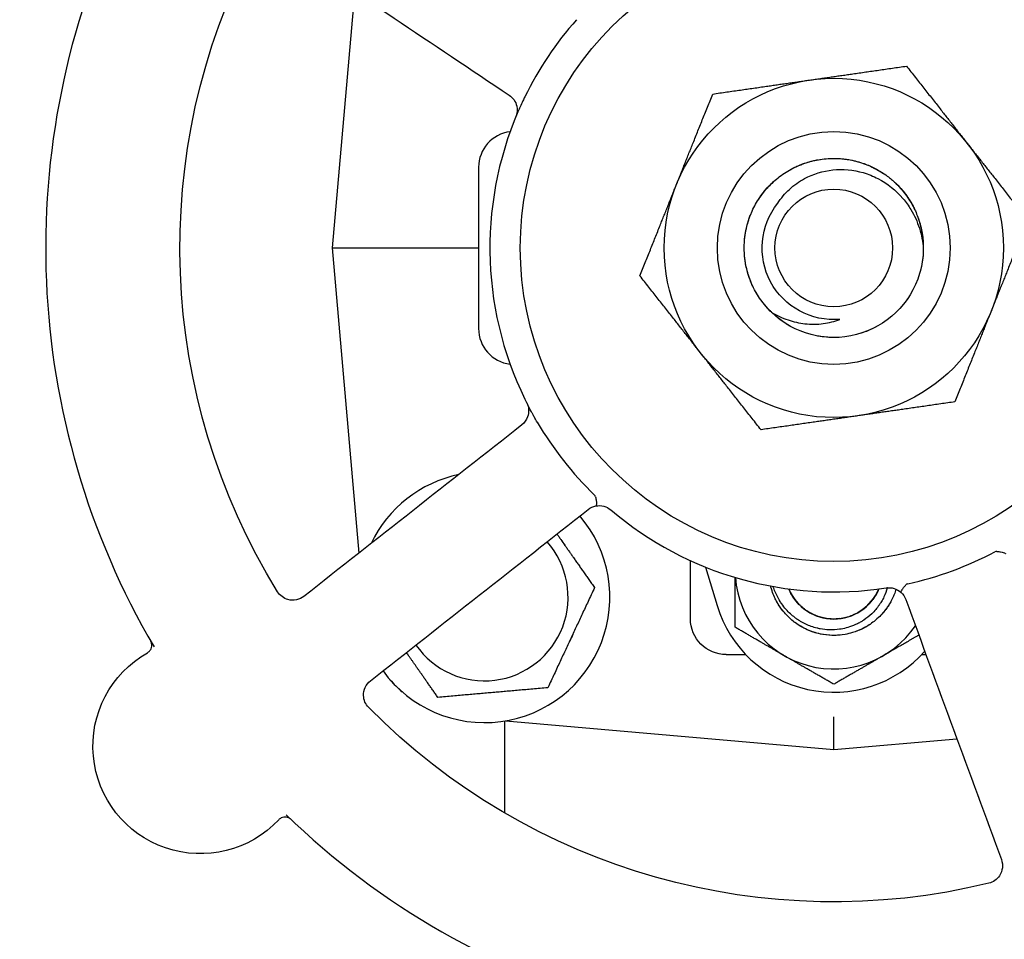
# Model space of a CAD drawing. Header units: inches. Extents: x 1 to 669, y 0 to 417.
# Tile 175 of 256: x 152.95 to 156.38, y 353.12 to 356.33. Entities that reach past the tile are written whole.
import ezdxf

# ---------------------------------------------------------------- set-up
doc = ezdxf.new("R2010")
doc.units = ezdxf.units.IN
doc.header["$LTSCALE"] = 12
doc.header["$MEASUREMENT"] = 0
doc.header["$PDMODE"] = 1
doc.layers.get('Defpoints').update_dxf_attribs({"linetype": 'CONTINUOUS'})
doc.layers.add('D', color=2, linetype='CONTINUOUS')
doc.layers.add('Q', color=4, linetype='CONTINUOUS')
doc.styles.get("Standard").update_dxf_attribs({"font": 'SIMPLEX.SHX', "width": 0.875})
doc.dimstyles.new('STANDARD$0', dxfattribs={"dimscale": 32, "dimtxt": 0.09375, "dimasz": 0.0625, "dimexe": 0.03125, "dimexo": 0.03125, "dimgap": 0.03125, "dimtad": 1, "dimtih": 1, "dimtoh": 1, "dimdec": 4, "dimzin": 12, "dimdsep": 46, "dimlunit": 5, "dimtxsty": 'Standard', "dimcen": -0.03125, "dimclrd": 256, "dimclre": 256, "dimclrt": 256, "dimadec": 0, "dimazin": 0, "dimtfac": 0.875, "dimtdec": 4, "dimtofl": 0, "dimtmove": 0, "dimatfit": 3, "dimfxl": 1, "dimtolj": 1, "dimtzin": 12, "dimlwd": 13, "dimlwe": 13, "dimarcsym": 0})

# ---------------------------------------------------------------- blocks, each defined once
blk = doc.blocks.new('*D22')
at = {"layer": 'D', "lineweight": 13, "transparency": 16777216}
for p, q in [((58.9839, 356.0954), (58.9839, 301.0531)), ((158.9712, 354.6364), (158.9712, 301.0531)), ((60.9839, 302.0531), (156.9712, 302.0531))]:
    blk.add_line(p, q, dxfattribs=at)
at = {"layer": 'D', "transparency": 16777216}
for points in [[(60.9839, 302.3864), (60.9839, 301.7198), (58.9839, 302.0531)], [(156.9712, 302.3864), (156.9712, 301.7198), (158.9712, 302.0531)]]:
    blk.add_solid(points, dxfattribs=at)
at = {"layer": 'Defpoints', "color": 0, "transparency": 16777216}
for p in [(58.9839, 357.0954), (158.9712, 355.6364), (158.9712, 302.0531)]:
    blk.add_point(p, dxfattribs=at)
at = {"layer": 'D', "transparency": 16777216, "insert": (108.9775, 304.5531), "char_height": 3, "attachment_point": 5}
blk.add_mtext('\\A1;100{}{\\C2;%%p1}', dxfattribs=at)
blk = doc.blocks.new('*D24')
at = {"layer": 'D', "lineweight": 13, "transparency": 16777216}
for p, q in [((121.7396, 407.0897), (174.1585, 407.0897)), ((173.1585, 405.0897), (173.1585, 371.6877)), ((173.1585, 319.1694), (173.1585, 366.6877)), ((121.1511, 317.1694), (174.1585, 317.1694))]:
    blk.add_line(p, q, dxfattribs=at)
at = {"layer": 'D', "transparency": 16777216}
for points in [[(172.8252, 405.0897), (173.4918, 405.0897), (173.1585, 407.0897)], [(172.8252, 319.1694), (173.4918, 319.1694), (173.1585, 317.1694)]]:
    blk.add_solid(points, dxfattribs=at)
at = {"layer": 'Defpoints', "color": 0, "transparency": 16777216}
for p in [(120.7396, 407.0897), (120.1511, 317.1694), (173.1585, 317.1694)]:
    blk.add_point(p, dxfattribs=at)
at = {"layer": 'D', "transparency": 16777216, "insert": (173.1585, 369.1877), "char_height": 3, "attachment_point": 5}
blk.add_mtext('\\A1;90{}{\\C2;%%p1}', dxfattribs=at)
blk = doc.blocks.new('*D48')
at = {"layer": 'D', "linetype": 'ByBlock', "lineweight": 13, "transparency": 16777216}
for p, q in [((153.2658, 361.2772), (166.0451, 361.2772)), ((165.0451, 359.2772), (165.0451, 341.7233)), ((165.0451, 319.1694), (165.0451, 336.7233)), ((121.1511, 317.1694), (166.0451, 317.1694))]:
    blk.add_line(p, q, dxfattribs=at)
at = {"layer": 'D', "transparency": 16777216}
for points in [[(164.7118, 359.2772), (165.3785, 359.2772), (165.0451, 361.2772)], [(164.7118, 319.1694), (165.3785, 319.1694), (165.0451, 317.1694)]]:
    blk.add_solid(points, dxfattribs=at)
at = {"layer": 'Defpoints', "color": 0, "transparency": 16777216}
for p in [(152.2658, 361.2772), (120.1511, 317.1694), (165.0451, 317.1694)]:
    blk.add_point(p, dxfattribs=at)
at = {"layer": 'D', "transparency": 16777216, "insert": (165.0451, 339.2233), "char_height": 3, "attachment_point": 5}
blk.add_mtext('\\A1;44', dxfattribs=at)

msp = doc.modelspace()

# ---------------------------------------------------------------- linework, layer by layer
at = {"layer": 'Q', "extrusion": (-2.44929e-16, -1, -2.22045e-16)}
for p, q in [((154.11442, 356.42309), (154.0362, 355.52905)), ((154.54695, 355.8103), (154.54695, 355.2478)), ((154.0362, 355.52905), (154.12935, 354.46439)), ((154.0362, 355.52905), (154.54695, 355.52905)), ((155.2862, 354.2353), (155.2862, 354.43818)), ((155.3388, 354.41557), (155.37932, 354.28127)), ((155.4112, 354.1103), (155.47906, 354.1103)), ((156.09334, 354.1103), (156.10806, 354.1103)), ((155.7862, 353.77905), (155.7862, 353.89363)), ((154.6387, 353.55712), (154.6387, 353.87864)), ((154.64183, 353.87917), (155.7862, 353.77905)), ((155.7862, 353.77905), (156.21603, 353.81665))]:
    msp.add_line(p, q, dxfattribs=at)
at = {"layer": 'Q'}
for radius in [1.09375, 0.59175, 0.40625, 0.20524]:
    msp.add_circle((155.7862, 355.52905), radius, dxfattribs=at)
for centre, radius, start, end in [((155.78623, 355.52906), 2.75003, 154.46152, 210.40204), ((155.7862, 355.52905), 1.2, 13.60826, 62.76589), ((155.7862, 355.52905), 1.2, 138.42479, 153.95142), ((155.7862, 355.52905), 1.2, 156.68837, 207.68389), ((154.67195, 355.8103), 0.125, 96.99652, 180), ((154.67195, 355.2478), 0.125, 180, 263.00348), ((155.7862, 355.52905), 1.2, 210.42479, 225.95019), ((154.56745, 354.3103), 0.4375, 101.81359, 154.56056), ((155.7862, 355.52905), 1.2, 229.60826, 278.76589), ((154.56745, 354.3103), 0.4375, 215.9649, 40.40925), ((154.56745, 354.3103), 0.29163, 214.85236, 41.52179), ((155.7862, 355.52905), 1.2, 282.42397, 297.95019), ((155.7862, 354.40405), 0.344, 184.15195, 325.89839), ((155.7862, 354.40405), 0.16972, 202.40815, 337.59185), ((155.7862, 354.40405), 0.425, 196.79145, 318.36998), ((154.52314, 354.26599), 0.375, 220.45111, 229.54889), ((155.7862, 355.52905), 2.75, 225.97194, 282.40222)]:
    msp.add_arc(centre, radius, start, end, dxfattribs=at)
at = {"layer": 'Q', "extrusion": (5.43852e-32, 2.22045e-16, -1)}
for centre, radius, start, end in [((-155.7862, 355.52905), 2.2815, 328.28179, 27.34405), ((-155.7862, 355.52905), 0.25, 265.09573, 38.54773), ((-155.7862, 355.52905), 0.3125, 180.62516, 196.68322), ((-155.7862, 355.52905), 0.3125, 196.68322, 314.07184), ((-154.96809, 354.56749), 0.0625, 79.00638, 130.39174), ((-154.56745, 354.3103), 0.334, 142.78302, 147.21698), ((-155.9786, 354.2813), 0.0625, 81.23411, 132.61946), ((-155.4112, 354.2353), 0.125, 270, 0), ((-154.56745, 354.3103), 0.334, 202.78302, 207.21698), ((-153.57598, 353.79058), 0.375, 223.15302, 60.47186), ((-154.56745, 354.3103), 0.334, 322.78302, 324.72423), ((-154.56745, 354.3103), 0.334, 262.78302, 267.21698), ((-155.7862, 355.52905), 2.2815, 256.28179, 315.34405)]:
    msp.add_arc(centre, radius, start, end, dxfattribs=at)
at = {"layer": 'Q'}
for centre, major_axis, ratio, start_param, end_param in [((155.7862, 355.52905), (-1.06261, -0.55756), 0.0000043, 0, 0.000017), ((154.90379, 354.64741), (0.05134, 0.0138), 0.4425908, -0.03686, 0.2586681), ((156.352, 354.41738), (0.00274, 0.0531), 0.4425855, -0.0368632, 0.2586631), ((156.07361, 354.31859), (-0.03511, 0.0355), 0.4570677, -0.2807929, 0.0229591)]:
    msp.add_ellipse(centre, major_axis=major_axis, ratio=ratio, start_param=start_param, end_param=end_param, dxfattribs=at)
for points in [[(153.84992, 356.60024), (154.11776, 356.42085), (154.38562, 356.24144), (154.65367, 356.06191)], [(154.68417, 356.00395), (154.68417, 356.00394), (154.68416, 356.00394), (154.68416, 356.00393)], [(155.6449, 355.80778), (155.65046, 355.8106), (155.6561, 355.81325), (155.66182, 355.81573)], [(155.66785, 355.81827), (155.66902, 355.81875), (155.6702, 355.81922), (155.67138, 355.81969)], [(155.73704, 355.83766), (155.73817, 355.83784), (155.7393, 355.83801), (155.74043, 355.83818)], [(155.79561, 355.84141), (155.80183, 355.84122), (155.80805, 355.84085), (155.81425, 355.84029)], [(155.59532, 355.77648), (155.5963, 355.77724), (155.59729, 355.77799), (155.59829, 355.77874)], [(155.99363, 355.76278), (155.99451, 355.762), (155.99538, 355.76121), (155.99625, 355.76043)], [(155.52889, 355.70639), (155.53218, 355.71115), (155.53559, 355.71582), (155.53913, 355.72039)], [(155.54404, 355.72657), (155.54484, 355.72755), (155.54565, 355.72853), (155.54646, 355.7295)], [(156.03352, 355.72008), (156.03429, 355.71907), (156.03506, 355.71807), (156.03582, 355.71705)], [(155.50055, 355.65577), (155.50097, 355.65672), (155.50139, 355.65766), (155.50182, 355.6586)], [(155.47543, 355.56189), (155.47612, 355.56841), (155.47702, 355.57491), (155.47811, 355.58137)], [(156.09473, 355.57869), (156.09493, 355.57744), (156.09513, 355.57619), (156.09531, 355.57493)], [(156.09773, 355.55364), (156.09783, 355.55238), (156.09792, 355.55111), (156.09801, 355.54985)], [(155.4748, 355.50291), (155.47468, 355.50427), (155.47458, 355.50562), (155.47448, 355.50697)], [(155.49751, 355.40941), (155.49532, 355.41469), (155.49328, 355.42003), (155.49139, 355.42542)], [(155.52461, 355.35809), (155.52132, 355.36313), (155.51817, 355.36826), (155.51518, 355.37348)], [(154.7236, 354.97149), (154.72359, 354.9715), (154.72358, 354.97152), (154.72357, 354.97154)], [(154.69761, 354.91136), (154.44403, 354.71191), (154.19064, 354.5126), (153.93726, 354.3133)], [(154.1691, 354.01855), (154.42248, 354.21785), (154.67587, 354.41716), (154.92945, 354.61661)], [(154.92945, 354.61661), (154.93715, 354.62267), (154.94632, 354.62693), (154.95617, 354.62884)], [(155.62962, 354.33856), (155.62951, 354.33882), (155.6294, 354.33909), (155.6293, 354.33935)], [(155.63947, 354.31875), (155.63563, 354.32538), (155.63223, 354.33227), (155.62931, 354.33935)], [(155.94309, 354.33935), (155.93987, 354.33154), (155.93607, 354.32397), (155.93173, 354.31672)], [(155.65715, 354.29381), (155.64811, 354.30442), (155.64037, 354.31615), (155.63416, 354.32862)], [(155.6763, 354.27471), (155.66569, 354.28375), (155.65618, 354.2941), (155.64807, 354.30543)], [(155.93876, 354.32969), (155.93264, 354.31716), (155.92498, 354.30538), (155.91601, 354.29471)], [(156.02092, 354.32729), (156.0283, 354.3205), (156.03388, 354.31206), (156.03726, 354.30286)], [(156.03726, 354.30286), (156.14859, 354.00006), (156.25985, 353.69748), (156.37109, 353.39492)], [(155.70128, 354.2571), (155.68922, 354.26409), (155.67801, 354.27256), (155.668, 354.28225)], [(155.90871, 354.28659), (155.89905, 354.27654), (155.88816, 354.26767), (155.87635, 354.26025)], [(155.75513, 354.2372), (155.74143, 354.23976), (155.72804, 354.24401), (155.71537, 354.24982)], [(155.80765, 354.23569), (155.79382, 354.23394), (155.77976, 354.23389), (155.76593, 354.23554)], [(155.83412, 354.24123), (155.82074, 354.23731), (155.80687, 354.23503), (155.79295, 354.23446)], [(155.86255, 354.25247), (155.85009, 354.24621), (155.83686, 354.24148), (155.82326, 354.23842)], [(153.84955, 353.53411), (153.84955, 353.53411), (153.84955, 353.53411), (153.84955, 353.53411)]]:
    msp.add_open_spline(points, degree=3, dxfattribs=at)
for points, weights in [([(155.70193, 356.11477), (155.85887, 356.13735), (156.0401, 356.16342)], [1, 1.0379548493, 1]), ([(156.0401, 356.16342), (156.15329, 356.01951), (156.25131, 355.89489)], [1, 1.0379548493, 1]), ([(155.36377, 356.06612), (155.54499, 356.09219), (155.70193, 356.11477)], [1, 1.0379548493, 1]), ([(155.23682, 355.74893), (155.29574, 355.89614), (155.36377, 356.06612)], [1, 1.0379548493, 1]), ([(156.25131, 355.89489), (156.34934, 355.77026), (156.46253, 355.62635)], [1, 1.0379548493, 1]), ([(155.10987, 355.43174), (155.1779, 355.60172), (155.23682, 355.74893)], [1, 1.0379548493, 1]), ([(156.46253, 355.62635), (156.3945, 355.45637), (156.33558, 355.30917)], [1, 1.0379548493, 1]), ([(155.32109, 355.16321), (155.22306, 355.28784), (155.10987, 355.43174)], [1, 1.0379548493, 1]), ([(156.33558, 355.30917), (156.27667, 355.16196), (156.20863, 354.99198)], [1, 1.0379548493, 1]), ([(155.5323, 354.89468), (155.41911, 355.03858), (155.32109, 355.16321)], [1, 1.0379548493, 1]), ([(156.20863, 354.99198), (156.02741, 354.96591), (155.87047, 354.94333)], [1, 1.0379548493, 1]), ([(155.87047, 354.94333), (155.71353, 354.92075), (155.5323, 354.89468)], [1, 1.0379548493, 1]), ([(154.82044, 354.53087), (154.88139, 354.44383), (154.95137, 354.34389)], [1.07430751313, 1.09269165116, 1]), ([(155.4422, 354.20544), (155.4422, 354.29856), (155.4422, 354.37941)], [1, 1.03305034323, 1.00854149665]), ([(154.95137, 354.34389), (154.86993, 354.16925), (154.7885, 353.99461)], [1, 1.15470053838, 1]), ([(155.6142, 354.10614), (155.53438, 354.15222), (155.4422, 354.20544)], [1, 1.0379548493, 1]), ([(156.08308, 354.17824), (156.01812, 354.14073), (155.9582, 354.10614)], [1.01447465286, 1.02822139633, 1]), ([(154.40458, 353.96103), (154.34584, 354.04491), (154.29497, 354.11756)], [1, 1.07666097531, 1.07734412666]), ([(155.7862, 354.00683), (155.69403, 354.06005), (155.6142, 354.10614)], [1, 1.0379548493, 1]), ([(155.9582, 354.10614), (155.87838, 354.06005), (155.7862, 354.00683)], [1, 1.0379548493, 1]), ([(154.7885, 353.99461), (154.59654, 353.97782), (154.40458, 353.96103)], [1, 1.15470053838, 1])]:
    msp.add_rational_spline(points, weights, degree=2, dxfattribs=at)
for points, knots in [([(154.65367, 356.06191), (154.6667, 356.05318), (154.68388, 356.0288), (154.68152, 355.99793), (154.67668, 355.98617)], [1.55845541, 1.55845541, 1.55845541, 1.55845541, 1.75228927, 1.89766465, 1.89766465, 1.89766465, 1.89766465]), ([(154.70809, 356.05601), (154.7058, 356.05131), (154.70355, 356.04663), (154.69797, 356.03483), (154.69479, 356.02792), (154.68926, 356.01563), (154.68673, 356.00988), (154.68418, 356.00397)], [0.00006892, 0.00006892, 0.00006892, 0.00006892, 0.03992752, 0.03992752, 0.10518931, 0.10518931, 0.16655617, 0.16655617, 0.16655617, 0.16655617]), ([(155.56884, 355.30453), (155.55824, 355.31479), (155.54838, 355.32579), (155.53934, 355.33744), (155.52814, 355.35186), (155.51822, 355.36726), (155.50971, 355.38342), (155.5012, 355.39958), (155.4941, 355.41649), (155.48854, 355.43389), (155.48386, 355.44853), (155.48026, 355.46351), (155.47779, 355.47868), (155.47485, 355.49665), (155.47349, 355.5149), (155.47373, 355.53312), (155.47397, 355.55135), (155.4758, 355.56955), (155.47921, 355.58746), (155.4821, 355.60264), (155.48611, 355.61759), (155.4912, 355.63217), (155.49722, 355.64937), (155.50475, 355.66606), (155.51367, 355.68196), (155.5226, 355.69787), (155.53292, 355.713), (155.54448, 355.72711), (155.55425, 355.73904), (155.56491, 355.75024), (155.57633, 355.76059), (155.58983, 355.77283), (155.60441, 355.78389), (155.61985, 355.79359), (155.6353, 355.8033), (155.65159, 355.81166), (155.66848, 355.81853), (155.68277, 355.82434), (155.69749, 355.82909), (155.71247, 355.83273), (155.73018, 355.83703), (155.74827, 355.83977), (155.76647, 355.84092), (155.78467, 355.84207), (155.80298, 355.84163), (155.8211, 355.83959), (155.83643, 355.83787), (155.85163, 355.83501), (155.86653, 355.83105), (155.86967, 355.83021), (155.8728, 355.82933), (155.87591, 355.8284)], [5.1903938, 5.1903938, 5.1903938, 5.1903938, 5.3319484, 5.3319484, 5.3319484, 5.507233, 5.507233, 5.507233, 5.6825695, 5.6825695, 5.6825695, 5.8301145, 5.8301145, 5.8301145, 6.0050459, 6.0050459, 6.0050459, 6.1800248, 6.1800248, 6.1800248, 6.3282806, 6.3282806, 6.3282806, 6.5033429, 6.5033429, 6.5033429, 6.6784539, 6.6784539, 6.6784539, 6.8264467, 6.8264467, 6.8264467, 7.0014809, 7.0014809, 7.0014809, 7.1765638, 7.1765638, 7.1765638, 7.3246128, 7.3246128, 7.3246128, 7.4996391, 7.4996391, 7.4996391, 7.6747139, 7.6747139, 7.6747139, 7.8227788, 7.8227788, 7.8227788, 7.8539816, 7.8539816, 7.8539816, 7.8539816]), ([(155.63621, 355.8032), (155.64542, 355.80824), (155.65488, 355.81281), (155.66456, 355.8169), (155.68136, 355.824), (155.69879, 355.82963), (155.71657, 355.83369), (155.72126, 355.83477), (155.72599, 355.83573), (155.73073, 355.83659)], [44.76129716, 44.76129716, 44.76129716, 44.76129716, 44.8621035, 44.8621035, 44.8621035, 45.03718582, 45.03718582, 45.03718582, 45.08343921, 45.08343921, 45.08343921, 45.08343921]), ([(155.78548, 355.84155), (155.79591, 355.84157), (155.80634, 355.84107), (155.81673, 355.84005), (155.83482, 355.83827), (155.85276, 355.83492), (155.87027, 355.83003), (155.87216, 355.8295), (155.87404, 355.82896), (155.87591, 355.82839)], [45.25961299, 45.25961299, 45.25961299, 45.25961299, 45.35976439, 45.35976439, 45.35976439, 45.53426942, 45.53426942, 45.53426942, 45.55306799, 45.55306799, 45.55306799, 45.55306799]), ([(155.87591, 355.8284), (155.89333, 355.82318), (155.9103, 355.81643), (155.92655, 355.80826), (155.9428, 355.80008), (155.95835, 355.79049), (155.97294, 355.77962), (155.98277, 355.77229), (155.99217, 355.76439), (156.00107, 355.75596), (156.0143, 355.74343), (156.02644, 355.72973), (156.03729, 355.71508), (156.04815, 355.70042), (156.05772, 355.68481), (156.06586, 355.66849), (156.07275, 355.65469), (156.07861, 355.64038), (156.08338, 355.62572), (156.08901, 355.60838), (156.09313, 355.59055), (156.09566, 355.57249), (156.09783, 355.55702), (156.09884, 355.54139), (156.09868, 355.52577)], [7.853992, 7.853992, 7.853992, 7.853992, 8.0285942, 8.0285942, 8.0285942, 8.203234, 8.203234, 8.203234, 8.3209449, 8.3209449, 8.3209449, 8.495975, 8.495975, 8.495975, 8.6710535, 8.6710535, 8.6710535, 8.819111, 8.819111, 8.819111, 8.9941466, 8.9941466, 8.9941466, 9.1440987, 9.1440987, 9.1440987, 9.1440987]), ([(155.87591, 355.82839), (155.89361, 355.82309), (155.91084, 355.81621), (155.92733, 355.80786), (155.9369, 355.80302), (155.94622, 355.79768), (155.95524, 355.79189)], [20.42037686, 20.42037686, 20.42037686, 20.42037686, 20.59773706, 20.59773706, 20.59773706, 20.7006862, 20.7006862, 20.7006862, 20.7006862]), ([(155.88678, 355.82492), (155.90037, 355.8203), (155.91365, 355.81474), (155.92648, 355.80829), (155.94075, 355.80112), (155.95446, 355.79286), (155.96747, 355.78361)], [39.30642755, 39.30642755, 39.30642755, 39.30642755, 39.44427909, 39.44427909, 39.44427909, 39.59750941, 39.59750941, 39.59750941, 39.59750941]), ([(155.59068, 355.68484), (155.60214, 355.70263), (155.61584, 355.71889), (155.64742, 355.74812), (155.66534, 355.76088), (155.71492, 355.78751), (155.74823, 355.79766), (155.81828, 355.80514), (155.85443, 355.80175), (155.90673, 355.78651), (155.924, 355.77957), (155.97373, 355.75369), (156.00328, 355.72993), (156.03781, 355.68938), (156.04708, 355.67653), (156.06769, 355.64257), (156.07759, 355.62072), (156.09234, 355.57451), (156.09698, 355.55021), (156.09869, 355.52564)], [-1.7819637, -1.7819637, -1.7819637, -1.7819637, -1.6208158, -1.6208158, -1.4542421, -1.4542421, -1.1925276, -1.1925276, -0.9185219, -0.9185219, -0.7770108, -0.7770108, -0.4909265, -0.4909265, -0.3700054, -0.3700054, -0.1878315, -0.1878315, -0.0000184, -0.0000184, -0.0000184, -0.0000184]), ([(155.93286, 355.80499), (155.93537, 355.80366), (155.93785, 355.8023), (155.94032, 355.8009), (155.94341, 355.79915), (155.94646, 355.79734), (155.94949, 355.79549)], [26.900899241, 26.900899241, 26.900899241, 26.900899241, 26.928124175, 26.928124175, 26.928124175, 26.962185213, 26.962185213, 26.962185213, 26.962185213]), ([(155.52344, 355.69821), (155.52913, 355.70704), (155.53526, 355.71558), (155.5418, 355.72379), (155.55317, 355.73805), (155.56579, 355.75133), (155.57947, 355.76339), (155.58308, 355.76658), (155.58677, 355.76969), (155.59052, 355.7727)], [44.26313106, 44.26313106, 44.26313106, 44.26313106, 44.36393741, 44.36393741, 44.36393741, 44.53901973, 44.53901973, 44.53901973, 44.58527312, 44.58527312, 44.58527312, 44.58527312]), ([(155.99229, 355.76396), (156.00018, 355.75704), (156.00773, 355.74971), (156.01488, 355.74203), (156.02731, 355.72868), (156.03857, 355.71424), (156.04849, 355.69893), (156.05111, 355.69489), (156.05364, 355.69078), (156.05607, 355.68662)], [20.84932472, 20.84932472, 20.84932472, 20.84932472, 20.95013107, 20.95013107, 20.95013107, 21.12521339, 21.12521339, 21.12521339, 21.17146678, 21.17146678, 21.17146678, 21.17146678]), ([(156.01057, 355.74657), (156.01788, 355.73903), (156.0248, 355.73112), (156.03132, 355.72288), (156.04263, 355.70858), (156.05269, 355.69328), (156.06134, 355.67722), (156.06363, 355.67298), (156.06581, 355.66868), (156.0679, 355.66434)], [39.77963623, 39.77963623, 39.77963623, 39.77963623, 39.88044258, 39.88044258, 39.88044258, 40.0555249, 40.0555249, 40.0555249, 40.10177829, 40.10177829, 40.10177829, 40.10177829]), ([(155.47455, 355.5521), (155.47533, 355.56257), (155.47663, 355.573), (155.47846, 355.58335), (155.48163, 355.60131), (155.48637, 355.61899), (155.49262, 355.63613), (155.49427, 355.64066), (155.49603, 355.64515), (155.49789, 355.64959)], [43.76496497, 43.76496497, 43.76496497, 43.76496497, 43.86577132, 43.86577132, 43.86577132, 44.04085364, 44.04085364, 44.04085364, 44.08710703, 44.08710703, 44.08710703, 44.08710703]), ([(156.07949, 355.63694), (156.08311, 355.62708), (156.08624, 355.61704), (156.08885, 355.60687), (156.09339, 355.58921), (156.09639, 355.57114), (156.09778, 355.55296), (156.09815, 355.54815), (156.09841, 355.54334), (156.09856, 355.53852)], [21.34749081, 21.34749081, 21.34749081, 21.34749081, 21.44829716, 21.44829716, 21.44829716, 21.62337948, 21.62337948, 21.62337948, 21.66963287, 21.66963287, 21.66963287, 21.66963287]), ([(156.08723, 355.61293), (156.09005, 355.60281), (156.09236, 355.59255), (156.09414, 355.5822), (156.09724, 355.56423), (156.09877, 355.54598), (156.0987, 355.52774), (156.09869, 355.52708), (156.09869, 355.52642), (156.09868, 355.52575)], [40.27780232, 40.27780232, 40.27780232, 40.27780232, 40.37860867, 40.37860867, 40.37860867, 40.55369099, 40.55369099, 40.55369099, 40.56006107, 40.56006107, 40.56006107, 40.56006107]), ([(156.09765, 355.5035), (156.09679, 355.49293), (156.09538, 355.4824), (156.09345, 355.47197), (156.0914, 355.46096), (156.08876, 355.45006), (156.08555, 355.43934)], [9.21542004, 9.21542004, 9.21542004, 9.21542004, 9.31727712, 9.31727712, 9.31727712, 9.42479616, 9.42479616, 9.42479616, 9.42479616]), ([(155.50142, 355.40039), (155.49709, 355.40996), (155.49325, 355.41974), (155.48992, 355.4297), (155.48412, 355.447), (155.47984, 355.4648), (155.47714, 355.48284), (155.47642, 355.4876), (155.47582, 355.49239), (155.47533, 355.49718)], [43.26679888, 43.26679888, 43.26679888, 43.26679888, 43.36760523, 43.36760523, 43.36760523, 43.54268755, 43.54268755, 43.54268755, 43.58894094, 43.58894094, 43.58894094, 43.58894094]), ([(155.56888, 355.3045), (155.55726, 355.31574), (155.54652, 355.32788), (155.53678, 355.34078), (155.53388, 355.34463), (155.53106, 355.34854), (155.52834, 355.35251)], [42.88937634, 42.88937634, 42.88937634, 42.88937634, 43.04452145, 43.04452145, 43.04452145, 43.09077484, 43.09077484, 43.09077484, 43.09077484]), ([(156.04758, 355.35776), (156.04177, 355.3489), (156.03551, 355.34033), (156.02883, 355.3321), (156.02396, 355.3261), (156.01886, 355.32028), (156.01356, 355.31465)], [9.71368566, 9.71368566, 9.71368566, 9.71368566, 9.81544321, 9.81544321, 9.81544321, 9.8896853, 9.8896853, 9.8896853, 9.8896853]), ([(155.56883, 355.30452), (155.58713, 355.29355), (155.60648, 355.28456), (155.64593, 355.27131), (155.66575, 355.26692), (155.70706, 355.26233), (155.72848, 355.26244), (155.76952, 355.26782), (155.78894, 355.27273), (155.80757, 355.27996)], [-0.63572956, -0.63572956, -0.63572956, -0.63572956, -0.47325703, -0.47325703, -0.31841126, -0.31841126, -0.15400049, -0.15400049, -0.000001, -0.000001, -0.000001, -0.000001]), ([(155.63535, 355.25537), (155.62606, 355.26049), (155.61704, 355.26608), (155.60832, 355.27211), (155.60197, 355.27651), (155.59577, 355.28115), (155.58976, 355.28601)], [11.20814347, 11.20814347, 11.20814347, 11.20814347, 11.30994149, 11.30994149, 11.30994149, 11.38416879, 11.38416879, 11.38416879, 11.38416879]), ([(155.93398, 355.2537), (155.92464, 355.24869), (155.91504, 355.24415), (155.90524, 355.24011), (155.89809, 355.23716), (155.89083, 355.23448), (155.88349, 355.23208)], [10.21179352, 10.21179352, 10.21179352, 10.21179352, 10.31360931, 10.31360931, 10.31360931, 10.38783031, 10.38783031, 10.38783031, 10.38783031]), ([(155.78445, 355.21655), (155.77385, 355.21661), (155.76325, 355.21721), (155.75271, 355.21835), (155.74502, 355.21918), (155.73737, 355.22029), (155.72976, 355.22169)], [10.70998595, 10.70998595, 10.70998595, 10.70998595, 10.8117754, 10.8117754, 10.8117754, 10.88600491, 10.88600491, 10.88600491, 10.88600491]), ([(154.71478, 354.98863), (154.72241, 354.97349), (154.7239, 354.94185), (154.70686, 354.91863), (154.69761, 354.91136)], [-3.45605343, -3.45605343, -3.45605343, -3.45605343, -3.26222375, -3.11685149, -3.11685149, -3.11685149, -3.11685149]), ([(154.75144, 354.92137), (154.75137, 354.92149), (154.7513, 354.92161), (154.7485, 354.92639), (154.74527, 354.93198), (154.74017, 354.94095), (154.73661, 354.94734), (154.73342, 354.95315), (154.73057, 354.95838), (154.72728, 354.96449), (154.72483, 354.96913), (154.72361, 354.97146)], [0.06340342, 0.06340342, 0.06340342, 0.06340342, 0.06384686, 0.06384686, 0.08188691, 0.09992697, 0.13600708, 0.15404714, 0.1720872, 0.20816731, 0.24419598, 0.24419598, 0.24419598, 0.24419598]), ([(154.95532, 354.66037), (154.95571, 354.6582), (154.95608, 354.65604), (154.95675, 354.65179), (154.95706, 354.64972), (154.95785, 354.64352), (154.958, 354.64027), (154.95805, 354.63503), (154.95791, 354.6328), (154.95721, 354.6298), (154.95672, 354.62898), (154.95619, 354.62885), (154.95618, 354.62884), (154.95617, 354.62884)], [-0.11224423, -0.11224423, -0.11224423, -0.11224423, -0.09967054, -0.09967054, -0.08709925, -0.08709925, -0.06043871, -0.06043871, -0.02917019, -0.02917019, 0, 0, 0.00065687, 0.00065687, 0.00065687, 0.00065687]), ([(156.35561, 354.4704), (156.35779, 354.4701), (156.35996, 354.46978), (156.36421, 354.46911), (156.36627, 354.46876), (156.37242, 354.46759), (156.37555, 354.46673), (156.38055, 354.46517), (156.38263, 354.46434), (156.38526, 354.46275), (156.38589, 354.46203), (156.38586, 354.46149), (156.38586, 354.46147), (156.38585, 354.46146)], [-0.11224696, -0.11224696, -0.11224696, -0.11224696, -0.0996727, -0.0996727, -0.08710082, -0.08710082, -0.06043925, -0.06043925, -0.02917072, -0.02917072, 0, 0, 0.00065687, 0.00065687, 0.00065687, 0.00065687]), ([(156.00333, 354.3387), (156.00147, 354.3325), (155.99935, 354.32639), (155.99697, 354.32038), (155.9962, 354.31843), (155.9954, 354.31649), (155.99457, 354.31457), (155.98891, 354.3014), (155.98198, 354.28877), (155.97393, 354.27691), (155.96589, 354.26504), (155.95672, 354.25392), (155.94659, 354.24377), (155.94041, 354.23757), (155.93386, 354.23172), (155.92699, 354.22628), (155.91576, 354.21738), (155.90366, 354.20957), (155.89094, 354.20295), (155.87822, 354.19634), (155.86487, 354.19092), (155.85114, 354.1868), (155.84274, 354.18428), (155.8342, 354.18225), (155.82557, 354.18072), (155.81146, 354.17824), (155.7971, 354.17711), (155.78276, 354.17734), (155.76842, 354.17757), (155.7541, 354.17914), (155.74006, 354.18204), (155.73148, 354.18382), (155.723, 354.18609), (155.71469, 354.18885), (155.70109, 354.19337), (155.68792, 354.19921), (155.67542, 354.20622), (155.66291, 354.21324), (155.65106, 354.22143), (155.64008, 354.23066), (155.63338, 354.2363), (155.627, 354.24233), (155.62099, 354.24871), (155.61118, 354.25915), (155.60237, 354.27055), (155.5947, 354.28266), (155.58703, 354.29478), (155.58049, 354.30762), (155.57523, 354.32095), (155.57201, 354.3291), (155.56926, 354.33744), (155.56701, 354.34591), (155.5667, 354.34707), (155.5664, 354.34824), (155.56611, 354.3494)], [6.5755304, 6.5755304, 6.5755304, 6.5755304, 6.6610723, 6.6610723, 6.6610723, 6.6888048, 6.6888048, 6.6888048, 6.8784859, 6.8784859, 6.8784859, 7.0682063, 7.0682063, 7.0682063, 7.1841403, 7.1841403, 7.1841403, 7.3738145, 7.3738145, 7.3738145, 7.5635276, 7.5635276, 7.5635276, 7.6794758, 7.6794758, 7.6794758, 7.8691651, 7.8691651, 7.8691651, 8.0588938, 8.0588938, 8.0588938, 8.1748113, 8.1748113, 8.1748113, 8.3644889, 8.3644889, 8.3644889, 8.5542058, 8.5542058, 8.5542058, 8.6701468, 8.6701468, 8.6701468, 8.8598309, 8.8598309, 8.8598309, 9.0495543, 9.0495543, 9.0495543, 9.1654823, 9.1654823, 9.1654823, 9.1814152, 9.1814152, 9.1814152, 9.1814152]), ([(155.97312, 354.34355), (155.97306, 354.34335), (155.973, 354.34314), (155.97294, 354.34293), (155.96994, 354.3322), (155.96604, 354.32176), (155.96129, 354.31171), (155.95863, 354.30607), (155.9557, 354.30055), (155.95251, 354.29518), (155.95036, 354.29156), (155.94809, 354.28801), (155.94571, 354.28453), (155.94533, 354.28397), (155.94494, 354.28341), (155.94456, 354.28286), (155.93701, 354.27206), (155.92842, 354.26206), (155.91894, 354.25299), (155.91042, 354.24483), (155.90118, 354.23742), (155.89134, 354.23085), (155.88821, 354.22877), (155.88503, 354.22677), (155.8818, 354.22486), (155.87766, 354.22242), (155.87344, 354.22013), (155.86915, 354.218), (155.86026, 354.21357), (155.85106, 354.20981), (155.84161, 354.20673), (155.83373, 354.20415), (155.82568, 354.20206), (155.81751, 354.20045), (155.81391, 354.19974), (155.81029, 354.19912), (155.80667, 354.19861), (155.79445, 354.19687), (155.78213, 354.19623), (155.76984, 354.19669), (155.75961, 354.19707), (155.7494, 354.19821), (155.73929, 354.20011), (155.73541, 354.20083), (155.73154, 354.20167), (155.7277, 354.20262), (155.71429, 354.20593), (155.70125, 354.21054), (155.68877, 354.21638), (155.6825, 354.21931), (155.67637, 354.22256), (155.6704, 354.2261), (155.66691, 354.22818), (155.66348, 354.23035), (155.66012, 354.23263), (155.65686, 354.23483), (155.65367, 354.23711), (155.65054, 354.23949), (155.63953, 354.24785), (155.62935, 354.25726), (155.62016, 354.26757), (155.61453, 354.27389), (155.60926, 354.28054), (155.6044, 354.28749), (155.60185, 354.29113), (155.59942, 354.29485), (155.59711, 354.29863), (155.59662, 354.29942), (155.59614, 354.30022), (155.59567, 354.30102), (155.5885, 354.31309), (155.58255, 354.32583), (155.57785, 354.33904), (155.57682, 354.34194), (155.57585, 354.34485), (155.57494, 354.34779)], [-1.6391709, -1.6391709, -1.6391709, -1.6391709, -1.6375137, -1.6375137, -1.6375137, -1.5521598, -1.5521598, -1.5521598, -1.5042416, -1.5042416, -1.5042416, -1.4719827, -1.4719827, -1.4719827, -1.4668059, -1.4668059, -1.4668059, -1.3660429, -1.3660429, -1.3660429, -1.2755268, -1.2755268, -1.2755268, -1.2468042, -1.2468042, -1.2468042, -1.2100393, -1.2100393, -1.2100393, -1.1338371, -1.1338371, -1.1338371, -1.0702043, -1.0702043, -1.0702043, -1.0421971, -1.0421971, -1.0421971, -0.9478021, -0.9478021, -0.9478021, -0.8692244, -0.8692244, -0.8692244, -0.8390293, -0.8390293, -0.8390293, -0.7333868, -0.7333868, -0.7333868, -0.6802663, -0.6802663, -0.6802663, -0.6492261, -0.6492261, -0.6492261, -0.6192243, -0.6192243, -0.6192243, -0.5133867, -0.5133867, -0.5133867, -0.4485416, -0.4485416, -0.4485416, -0.4146534, -0.4146534, -0.4146534, -0.407549, -0.407549, -0.407549, -0.3001414, -0.3001414, -0.3001414, -0.2766053, -0.2766053, -0.2766053, -0.2766053]), ([(155.9431, 354.33935), (155.94063, 354.33337), (155.93782, 354.32754), (155.93469, 354.32188), (155.93214, 354.31727), (155.92938, 354.31278), (155.92641, 354.30842)], [12.95748505, 12.95748505, 12.95748505, 12.95748505, 13.07175878, 13.07175878, 13.07175878, 13.16497746, 13.16497746, 13.16497746, 13.16497746]), ([(155.94309, 354.33935), (155.94013, 354.33217), (155.93668, 354.32519), (155.93277, 354.31849), (155.9316, 354.31648), (155.93039, 354.31449), (155.92913, 354.31253)], [31.8070641, 31.8070641, 31.8070641, 31.8070641, 31.94432095, 31.94432095, 31.94432095, 31.98546269, 31.98546269, 31.98546269, 31.98546269]), ([(156.02092, 354.32729), (156.02092, 354.32729), (156.02091, 354.3273), (156.02059, 354.32764), (156.02069, 354.32871), (156.02183, 354.33191), (156.02281, 354.33397), (156.0258, 354.33868), (156.02775, 354.34133), (156.03121, 354.34573), (156.03251, 354.34732), (156.03526, 354.35052), (156.03669, 354.35213), (156.03814, 354.35372)], [-0.1261351, -0.1261351, -0.1261351, -0.1261351, -0.12547846, -0.12547846, -0.09345622, -0.09345622, -0.06308612, -0.06308612, -0.03285228, -0.03285228, -0.01639843, -0.01639843, -0.000001, -0.000001, -0.000001, -0.000001]), ([(153.93726, 354.3133), (153.92208, 354.30136), (153.88528, 354.29337), (153.8537, 354.31623), (153.84546, 354.32957)], [-0.41816055, -0.41816055, -0.41816055, -0.41816055, -0.17921166, 0, 0, 0, 0]), ([(155.60939, 354.26208), (155.60569, 354.26667), (155.60217, 354.27142), (155.59884, 354.2763), (155.59162, 354.28688), (155.58532, 354.29809), (155.58, 354.30975)], [15.0314044, 15.0314044, 15.0314044, 15.0314044, 15.10950828, 15.10950828, 15.10950828, 15.27906759, 15.27906759, 15.27906759, 15.27906759]), ([(155.66897, 354.28132), (155.66249, 354.28753), (155.65649, 354.29425), (155.65106, 354.30139), (155.64806, 354.30534), (155.64522, 354.30943), (155.64258, 354.31362)], [14.89963389, 14.89963389, 14.89963389, 14.89963389, 15.05834427, 15.05834427, 15.05834427, 15.14608214, 15.14608214, 15.14608214, 15.14608214]), ([(155.67259, 354.27796), (155.66374, 354.28596), (155.65572, 354.29488), (155.64873, 354.30453), (155.64754, 354.30616), (155.64639, 354.30781), (155.64526, 354.30949)], [33.72014982, 33.72014982, 33.72014982, 33.72014982, 33.93090644, 33.93090644, 33.93090644, 33.96656536, 33.96656536, 33.96656536, 33.96656536]), ([(155.92295, 354.30353), (155.91486, 354.29255), (155.90546, 354.28254), (155.89501, 354.2738), (155.89477, 354.2736), (155.89453, 354.2734), (155.8943, 354.2732)], [44.61623254, 44.61623254, 44.61623254, 44.61623254, 44.85712665, 44.85712665, 44.85712665, 44.86262794, 44.86262794, 44.86262794, 44.86262794]), ([(155.987, 354.29871), (155.98425, 354.29344), (155.98128, 354.28828), (155.97812, 354.28325), (155.97128, 354.27239), (155.96351, 354.26213), (155.95493, 354.25258)], [13.04949483, 13.04949483, 13.04949483, 13.04949483, 13.12816629, 13.12816629, 13.12816629, 13.29792164, 13.29792164, 13.29792164, 13.29792164]), ([(155.72112, 354.2473), (155.70925, 354.25224), (155.69794, 354.25853), (155.68748, 354.26599), (155.6866, 354.26663), (155.68572, 354.26726), (155.68485, 354.26791)], [39.66346843, 39.66346843, 39.66346843, 39.66346843, 39.89066292, 39.89066292, 39.89066292, 39.90987256, 39.90987256, 39.90987256, 39.90987256]), ([(155.88162, 354.26369), (155.8711, 354.25656), (155.85979, 354.2506), (155.84797, 354.24597), (155.84682, 354.24552), (155.84566, 354.24508), (155.84449, 354.24465)], [38.67291545, 38.67291545, 38.67291545, 38.67291545, 38.89737017, 38.89737017, 38.89737017, 38.91932143, 38.91932143, 38.91932143, 38.91932143]), ([(155.90168, 354.27967), (155.89423, 354.27277), (155.88616, 354.26653), (155.87761, 354.26106), (155.87442, 354.25902), (155.87116, 354.25708), (155.86785, 354.25526)], [13.38887776, 13.38887776, 13.38887776, 13.38887776, 13.56840515, 13.56840515, 13.56840515, 13.63529813, 13.63529813, 13.63529813, 13.63529813]), ([(155.90524, 354.28308), (155.8959, 354.2739), (155.88548, 354.26579), (155.8743, 354.25899), (155.87358, 354.25855), (155.87286, 354.25812), (155.87214, 354.25769)], [32.2093949, 32.2093949, 32.2093949, 32.2093949, 32.44096732, 32.44096732, 32.44096732, 32.45578314, 32.45578314, 32.45578314, 32.45578314]), ([(155.74549, 354.23928), (155.73548, 354.24177), (155.72569, 354.24516), (155.7163, 354.2494), (155.71299, 354.2509), (155.70973, 354.25249), (155.70652, 354.25419)], [14.37943149, 14.37943149, 14.37943149, 14.37943149, 14.5616979, 14.5616979, 14.5616979, 14.62585041, 14.62585041, 14.62585041, 14.62585041]), ([(155.75029, 354.23817), (155.73734, 354.24099), (155.72471, 354.24532), (155.71276, 354.25105), (155.71214, 354.25134), (155.71153, 354.25164), (155.71091, 354.25194)], [33.1999481, 33.1999481, 33.1999481, 33.1999481, 33.43426007, 33.43426007, 33.43426007, 33.4463346, 33.4463346, 33.4463346, 33.4463346]), ([(155.7771, 354.23457), (155.76333, 354.23533), (155.74966, 354.23775), (155.73648, 354.24178), (155.73633, 354.24182), (155.73618, 354.24187), (155.73603, 354.24191)], [45.6067852, 45.6067852, 45.6067852, 45.6067852, 45.85041939, 45.85041939, 45.85041939, 45.85317899, 45.85317899, 45.85317899, 45.85317899]), ([(155.82458, 354.23872), (155.81598, 354.23674), (155.80723, 354.23542), (155.79843, 354.23478), (155.79333, 354.23441), (155.78821, 354.23427), (155.78309, 354.23436)], [13.90908036, 13.90908036, 13.90908036, 13.90908036, 14.06505153, 14.06505153, 14.06505153, 14.15552984, 14.15552984, 14.15552984, 14.15552984]), ([(155.82937, 354.23991), (155.81798, 354.23693), (155.80628, 354.23513), (155.79453, 354.23454), (155.79236, 354.23443), (155.79019, 354.23436), (155.78802, 354.23434)], [32.72959656, 32.72959656, 32.72959656, 32.72959656, 32.9376137, 32.9376137, 32.9376137, 32.97601404, 32.97601404, 32.97601404, 32.97601404]), ([(155.80805, 354.17835), (155.80217, 354.17777), (155.79626, 354.17743), (155.79036, 354.17732), (155.77603, 354.17706), (155.76167, 354.17818), (155.74754, 354.18063), (155.73341, 354.18309), (155.71951, 354.18687), (155.70609, 354.19192), (155.69789, 354.19501), (155.68987, 354.19857), (155.68209, 354.20259), (155.6707, 354.20848), (155.65983, 354.21535), (155.6496, 354.22308)], [14.04064636, 14.04064636, 14.04064636, 14.04064636, 14.11883728, 14.11883728, 14.11883728, 14.30851932, 14.30851932, 14.30851932, 14.4982406, 14.4982406, 14.4982406, 14.61417278, 14.61417278, 14.61417278, 14.78374516, 14.78374516, 14.78374516, 14.78374516]), ([(155.91265, 354.21582), (155.90777, 354.21253), (155.90275, 354.20944), (155.89763, 354.20654), (155.88647, 354.20025), (155.87477, 354.19492), (155.86271, 354.19061)], [13.54562133, 13.54562133, 13.54562133, 13.54562133, 13.62350178, 13.62350178, 13.62350178, 13.79299899, 13.79299899, 13.79299899, 13.79299899]), ([(153.39117, 354.11687), (153.3939, 354.11842), (153.3964, 354.12043), (153.40067, 354.1251), (153.40247, 354.12782), (153.40507, 354.13364), (153.40588, 354.13681), (153.40648, 354.14309), (153.4063, 354.14628), (153.40531, 354.15094), (153.40485, 354.15251), (153.40401, 354.15467), (153.40373, 354.15531), (153.40336, 354.15609), (153.40327, 354.15628), (153.40313, 354.15657), (153.40307, 354.15667), (153.40296, 354.1569), (153.4029, 354.157), (153.40281, 354.15717), (153.40278, 354.15724), (153.4027, 354.15737), (153.40268, 354.15742), (153.4026, 354.15755), (153.40258, 354.15759), (153.40255, 354.15765), (153.40254, 354.15766), (153.40254, 354.15766)], [0, 0, 0, 0, 0.009410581, 0.009410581, 0.01896719, 0.01896719, 0.028523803, 0.028523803, 0.037902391, 0.037902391, 0.042794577, 0.042794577, 0.044866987, 0.044866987, 0.045530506, 0.045530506, 0.045984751, 0.045984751, 0.046597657, 0.046597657, 0.047223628, 0.047223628, 0.048246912, 0.048246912, 0.050503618, 0.050503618, 0.053871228, 0.053871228, 0.053871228, 0.053871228]), ([(154.16328, 353.9255), (154.15226, 353.93665), (154.13748, 353.97273), (154.15391, 354.00661), (154.1691, 354.01855)], [-0.41816031, -0.41816031, -0.41816031, -0.41816031, -0.23894875, 0, 0, 0, 0]), ([(153.89187, 353.53555), (153.89187, 353.53555), (153.89187, 353.53555), (153.89186, 353.53556), (153.89191, 353.53552), (153.89159, 353.53581), (153.89154, 353.53585), (153.89138, 353.53599), (153.89127, 353.53609), (153.89098, 353.53634), (153.8908, 353.5365), (153.89021, 353.53698), (153.88978, 353.53732), (153.8876, 353.53892), (153.88568, 353.54003), (153.88145, 353.54191), (153.87907, 353.54264), (153.87339, 353.54367), (153.86997, 353.54373), (153.86358, 353.54272), (153.86051, 353.5417), (153.85468, 353.53869), (153.85188, 353.53659), (153.84955, 353.53411)], [0.046150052, 0.046150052, 0.046150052, 0.046150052, 0.046726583, 0.046726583, 0.052330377, 0.052330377, 0.053179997, 0.053179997, 0.054001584, 0.054001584, 0.054829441, 0.054829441, 0.056472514, 0.056472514, 0.063005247, 0.063005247, 0.07036377, 0.07036377, 0.080333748, 0.080333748, 0.089787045, 0.089787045, 0.100004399, 0.100004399, 0.100004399, 0.100004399]), ([(156.37109, 353.39492), (156.37776, 353.37678), (156.37398, 353.33932), (156.34248, 353.31635), (156.32725, 353.31263)], [-0.41816052, -0.41816052, -0.41816052, -0.41816052, -0.17921165, 0, 0, 0, 0])]:
    msp.add_open_spline(points, degree=3, knots=knots, dxfattribs=at)

# ---------------------------------------------------------------- dimensions: what is measured, and where the dimension line sits
at = {"layer": 'D'}
dim = msp.add_linear_dim(base=(173.15851, 317.16945), p1=(120.7396, 407.08975), p2=(120.1511, 317.16945), angle=90, text='<>{}{\\C2;%%p1}', dimstyle='STANDARD$0', override={"dimdec": 1, "dimtp": 1, "dimtm": 1, "dimarcsym": 1}, dxfattribs=at)
dim.commit()
dim.dimension.update_dxf_attribs({"geometry": '*D24', "text_midpoint": (173.15851, 369.18774), "dimtype": 160})
dim = msp.add_linear_dim(base=(165.04515, 317.16945), p1=(152.26576, 361.27725), p2=(120.1511, 317.16945), angle=90, dimstyle='STANDARD$0', override={"dimdec": 2, "dimadec": 8, "dimarcsym": 1}, dxfattribs=at)
dim.commit()
dim.dimension.update_dxf_attribs({"geometry": '*D48', "text_midpoint": (165.04515, 339.22335)})
dim = msp.add_linear_dim(base=(158.97115, 302.0531), p1=(58.98388, 357.09545), p2=(158.97115, 355.63636), text='<>{}{\\C2;%%p1}', dimstyle='STANDARD$0', override={"dimdec": 0, "dimtp": 1, "dimtm": 1, "dimarcsym": 1}, dxfattribs=at)
dim.commit()
dim.dimension.update_dxf_attribs({"geometry": '*D22', "text_midpoint": (108.97752, 304.5531)})

doc.saveas('drawing.dxf')
